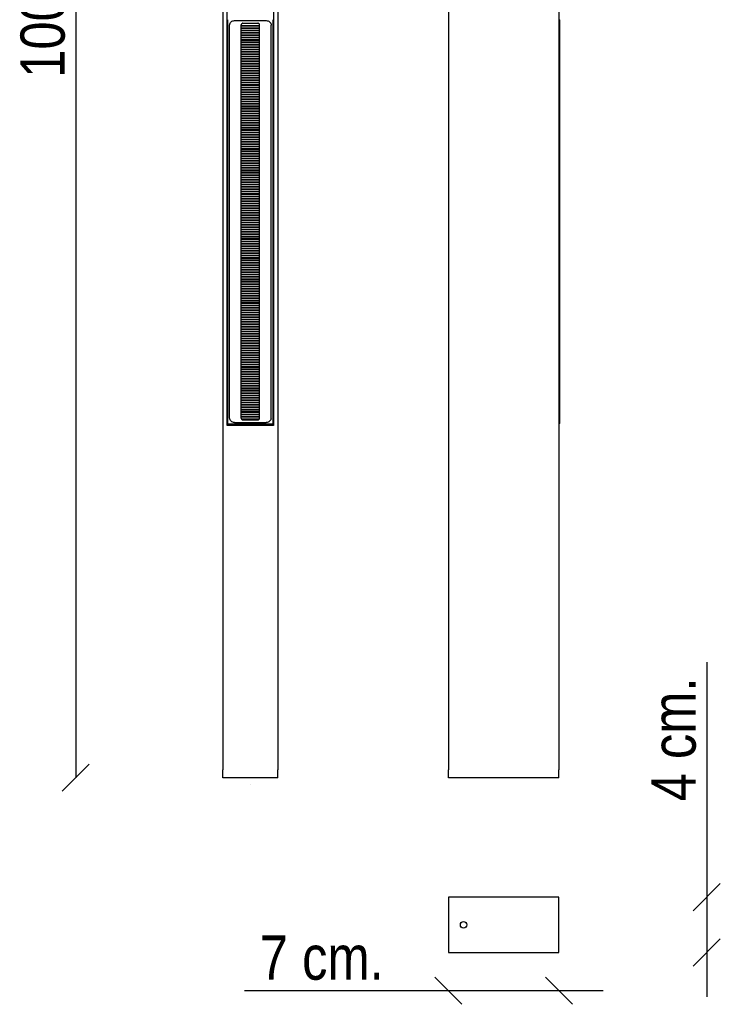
# Model space of a CAD drawing. Header units: millimetres. Extents: x 170 to 613, y 27 to 1179.
# Tile 1 of 2: x 170 to 613, y 27 to 651. Entities that reach past the tile are written whole.
import ezdxf
from ezdxf.enums import TextEntityAlignment as Align

# ---------------------------------------------------------------- set-up
doc = ezdxf.new("R2010")
doc.units = ezdxf.units.MM
for name, color, linetype in [('5601330', 7, 'Continuous'), ('5641971', 7, 'Continuous'), ('5641977', 7, 'Continuous'), ('5690434', 7, 'Continuous'), ('5692780', 7, 'Continuous'), ('5692781', 7, 'Continuous'), ('Default', 7, 'Continuous')]:
    doc.layers.add(name, color=color, linetype=linetype)
doc.styles.add('SEACAD_Arial_Narrow', font='ARIALN.TTF')
doc.dimstyles.new('Croquis', dxfattribs={"dimtxt": 28, "dimasz": 14, "dimexe": 14, "dimexo": 420, "dimgap": 7, "dimtad": 1, "dimdec": 0, "dimlfac": 0.1, "dimdsep": 46, "dimtxsty": 'SEACAD_Arial_Narrow', "dimblk1": '_SE_BACK_SLASH', "dimblk2": '_SE_BACK_SLASH', "dimsah": 1, "dimcen": 14, "dimse1": 1, "dimse2": 1, "dimadec": 0, "dimazin": 0, "dimtfac": 0.5, "dimtdec": 3, "dimtmove": 0, "dimatfit": 3, "dimfxl": 1, "dimarcsym": 0})

# ---------------------------------------------------------------- blocks, each defined once
blk = doc.blocks.new('SE')
at = {"layer": '5601330', "color": 7, "linetype": 'Continuous'}
for p, q in [((309.91, 646.92), (321.51, 646.92)), ((309.91, 646.67), (321.51, 646.67)), ((309.91, 645.42), (321.51, 645.42)), ((309.91, 645.17), (321.51, 645.17)), ((309.91, 643.92), (321.51, 643.92)), ((309.91, 643.67), (321.51, 643.67)), ((309.91, 642.42), (321.51, 642.42)), ((309.91, 642.17), (321.51, 642.17)), ((309.91, 640.92), (321.51, 640.92)), ((309.91, 640.67), (321.51, 640.67)), ((309.91, 639.42), (321.51, 639.42)), ((309.91, 639.17), (321.51, 639.17)), ((309.91, 637.92), (321.51, 637.92)), ((309.91, 637.67), (321.51, 637.67)), ((309.91, 636.42), (321.51, 636.42)), ((309.91, 636.17), (321.51, 636.17)), ((309.91, 634.92), (321.51, 634.92)), ((309.91, 634.67), (321.51, 634.67)), ((309.91, 633.42), (321.51, 633.42)), ((309.91, 633.17), (321.51, 633.17)), ((309.91, 631.92), (321.51, 631.92)), ((309.91, 631.67), (321.51, 631.67)), ((309.91, 630.42), (321.51, 630.42)), ((309.91, 630.17), (321.51, 630.17)), ((309.91, 628.92), (321.51, 628.92)), ((309.91, 628.67), (321.51, 628.67)), ((309.91, 627.42), (321.51, 627.42)), ((309.91, 627.17), (321.51, 627.17)), ((309.91, 625.92), (321.51, 625.92)), ((309.91, 625.67), (321.51, 625.67)), ((309.91, 624.42), (321.51, 624.42)), ((309.91, 624.17), (321.51, 624.17)), ((309.91, 622.92), (321.51, 622.92)), ((309.91, 622.67), (321.51, 622.67)), ((309.91, 621.42), (321.51, 621.42)), ((309.91, 621.17), (321.51, 621.17)), ((309.91, 619.92), (321.51, 619.92)), ((309.91, 619.67), (321.51, 619.67)), ((309.91, 618.42), (321.51, 618.42)), ((309.91, 618.17), (321.51, 618.17)), ((309.91, 616.92), (321.51, 616.92)), ((309.91, 616.67), (321.51, 616.67)), ((309.91, 615.42), (321.51, 615.42)), ((309.91, 615.17), (321.51, 615.17)), ((309.91, 613.92), (321.51, 613.92)), ((309.91, 613.67), (321.51, 613.67)), ((309.91, 612.42), (321.51, 612.42)), ((309.91, 612.17), (321.51, 612.17)), ((309.91, 610.92), (321.51, 610.92)), ((309.91, 610.67), (321.51, 610.67)), ((309.91, 609.42), (321.51, 609.42)), ((309.91, 609.17), (321.51, 609.17)), ((309.91, 607.92), (321.51, 607.92)), ((309.91, 607.67), (321.51, 607.67)), ((309.91, 606.42), (321.51, 606.42)), ((309.91, 606.17), (321.51, 606.17)), ((309.91, 604.92), (321.51, 604.92)), ((309.91, 604.67), (321.51, 604.67)), ((309.91, 603.42), (321.51, 603.42)), ((309.91, 603.17), (321.51, 603.17)), ((309.91, 601.92), (321.51, 601.92)), ((309.91, 601.67), (321.51, 601.67)), ((309.91, 600.42), (321.51, 600.42)), ((309.91, 600.17), (321.51, 600.17)), ((309.91, 598.92), (321.51, 598.92)), ((309.91, 598.67), (321.51, 598.67)), ((309.91, 597.42), (321.51, 597.42)), ((309.91, 597.17), (321.51, 597.17)), ((309.91, 595.92), (321.51, 595.92)), ((309.91, 595.67), (321.51, 595.67)), ((309.91, 594.42), (321.51, 594.42)), ((309.91, 594.17), (321.51, 594.17)), ((309.91, 592.92), (321.51, 592.92)), ((309.91, 592.67), (321.51, 592.67)), ((309.91, 591.42), (321.51, 591.42)), ((309.91, 591.17), (321.51, 591.17)), ((309.91, 589.92), (321.51, 589.92)), ((309.91, 589.67), (321.51, 589.67)), ((309.91, 588.42), (321.51, 588.42)), ((309.91, 588.17), (321.51, 588.17)), ((309.91, 586.92), (321.51, 586.92)), ((309.91, 586.67), (321.51, 586.67)), ((309.91, 585.42), (321.51, 585.42)), ((309.91, 585.17), (321.51, 585.17)), ((309.91, 583.92), (321.51, 583.92)), ((309.91, 583.67), (321.51, 583.67)), ((309.91, 582.42), (321.51, 582.42)), ((309.91, 582.17), (321.51, 582.17)), ((309.91, 580.92), (321.51, 580.92)), ((309.91, 580.67), (321.51, 580.67)), ((309.91, 579.42), (321.51, 579.42)), ((309.91, 579.17), (321.51, 579.17)), ((309.91, 577.92), (321.51, 577.92)), ((309.91, 577.67), (321.51, 577.67)), ((309.91, 576.42), (321.51, 576.42)), ((309.91, 576.17), (321.51, 576.17)), ((309.91, 574.92), (321.51, 574.92)), ((309.91, 574.67), (321.51, 574.67)), ((309.91, 573.42), (321.51, 573.42)), ((309.91, 573.17), (321.51, 573.17)), ((309.91, 571.92), (321.51, 571.92)), ((309.91, 571.67), (321.51, 571.67)), ((309.91, 570.42), (321.51, 570.42)), ((309.91, 570.17), (321.51, 570.17)), ((309.91, 568.92), (321.51, 568.92)), ((309.91, 568.67), (321.51, 568.67)), ((309.91, 567.42), (321.51, 567.42)), ((309.91, 567.17), (321.51, 567.17)), ((309.91, 565.92), (321.51, 565.92)), ((309.91, 565.67), (321.51, 565.67)), ((309.91, 564.42), (321.51, 564.42)), ((309.91, 564.17), (321.51, 564.17)), ((309.91, 562.92), (321.51, 562.92)), ((309.91, 562.67), (321.51, 562.67)), ((309.91, 561.42), (321.51, 561.42)), ((309.91, 561.17), (321.51, 561.17)), ((309.91, 559.92), (321.51, 559.92)), ((309.91, 559.67), (321.51, 559.67)), ((309.91, 558.42), (321.51, 558.42)), ((309.91, 558.17), (321.51, 558.17)), ((309.91, 556.92), (321.51, 556.92)), ((309.91, 556.67), (321.51, 556.67)), ((309.91, 555.42), (321.51, 555.42)), ((309.91, 555.17), (321.51, 555.17)), ((309.91, 553.92), (321.51, 553.92)), ((309.91, 553.67), (321.51, 553.67)), ((309.91, 552.42), (321.51, 552.42)), ((309.91, 552.17), (321.51, 552.17)), ((309.91, 550.92), (321.51, 550.92)), ((309.91, 550.67), (321.51, 550.67)), ((309.91, 549.42), (321.51, 549.42)), ((309.91, 549.17), (321.51, 549.17)), ((309.91, 547.92), (321.51, 547.92)), ((309.91, 547.67), (321.51, 547.67)), ((309.91, 546.42), (321.51, 546.42)), ((309.91, 546.17), (321.51, 546.17)), ((309.91, 544.92), (321.51, 544.92)), ((309.91, 544.67), (321.51, 544.67)), ((309.91, 543.42), (321.51, 543.42)), ((309.91, 543.17), (321.51, 543.17)), ((309.91, 541.92), (321.51, 541.92)), ((309.91, 541.67), (321.51, 541.67)), ((309.91, 540.42), (321.51, 540.42)), ((309.91, 540.17), (321.51, 540.17)), ((309.91, 538.92), (321.51, 538.92)), ((309.91, 538.67), (321.51, 538.67)), ((309.91, 537.42), (321.51, 537.42)), ((309.91, 537.17), (321.51, 537.17)), ((309.91, 535.92), (321.51, 535.92)), ((309.91, 535.67), (321.51, 535.67)), ((309.91, 534.42), (321.51, 534.42)), ((309.91, 534.17), (321.51, 534.17)), ((309.91, 532.92), (321.51, 532.92)), ((309.91, 532.67), (321.51, 532.67)), ((309.91, 531.42), (321.51, 531.42)), ((309.91, 531.17), (321.51, 531.17)), ((309.91, 529.92), (321.51, 529.92)), ((309.91, 529.67), (321.51, 529.67)), ((309.91, 528.42), (321.51, 528.42)), ((309.91, 528.17), (321.51, 528.17)), ((309.91, 526.92), (321.51, 526.92)), ((309.91, 526.67), (321.51, 526.67)), ((309.91, 525.42), (321.51, 525.42)), ((309.91, 525.17), (321.51, 525.17)), ((309.91, 523.92), (321.51, 523.92)), ((309.91, 523.67), (321.51, 523.67)), ((309.91, 522.42), (321.51, 522.42)), ((309.91, 522.17), (321.51, 522.17)), ((309.91, 520.92), (321.51, 520.92)), ((309.91, 520.67), (321.51, 520.67)), ((309.91, 519.42), (321.51, 519.42)), ((309.91, 519.17), (321.51, 519.17)), ((309.91, 517.92), (321.51, 517.92)), ((309.91, 517.67), (321.51, 517.67)), ((309.91, 516.42), (321.51, 516.42)), ((309.91, 516.17), (321.51, 516.17)), ((309.91, 514.92), (321.51, 514.92)), ((309.91, 514.67), (321.51, 514.67)), ((309.91, 513.42), (321.51, 513.42)), ((309.91, 513.17), (321.51, 513.17)), ((309.91, 511.92), (321.51, 511.92)), ((309.91, 511.67), (321.51, 511.67)), ((309.91, 510.42), (321.51, 510.42)), ((309.91, 510.17), (321.51, 510.17)), ((309.91, 508.92), (321.51, 508.92)), ((309.91, 508.67), (321.51, 508.67)), ((309.91, 507.42), (321.51, 507.42)), ((309.91, 507.17), (321.51, 507.17)), ((309.91, 505.92), (321.51, 505.92)), ((309.91, 505.67), (321.51, 505.67)), ((309.91, 504.42), (321.51, 504.42)), ((309.91, 504.17), (321.51, 504.17)), ((309.91, 502.92), (321.51, 502.92)), ((309.91, 502.67), (321.51, 502.67)), ((309.91, 501.42), (321.51, 501.42)), ((309.91, 501.17), (321.51, 501.17)), ((309.91, 499.92), (321.51, 499.92)), ((309.91, 499.67), (321.51, 499.67)), ((309.91, 498.42), (321.51, 498.42)), ((309.91, 498.17), (321.51, 498.17)), ((309.91, 496.92), (321.51, 496.92)), ((309.91, 496.67), (321.51, 496.67)), ((309.91, 495.42), (321.51, 495.42)), ((309.91, 495.17), (321.51, 495.17)), ((309.91, 493.92), (321.51, 493.92)), ((309.91, 493.67), (321.51, 493.67)), ((309.91, 492.42), (321.51, 492.42)), ((309.91, 492.17), (321.51, 492.17)), ((309.91, 490.92), (321.51, 490.92)), ((309.91, 490.67), (321.51, 490.67)), ((309.91, 489.42), (321.51, 489.42)), ((309.91, 489.17), (321.51, 489.17)), ((309.91, 487.92), (321.51, 487.92)), ((309.91, 487.67), (321.51, 487.67)), ((309.91, 486.42), (321.51, 486.42)), ((309.91, 486.17), (321.51, 486.17)), ((309.91, 484.92), (321.51, 484.92)), ((309.91, 484.67), (321.51, 484.67)), ((309.91, 483.42), (321.51, 483.42)), ((309.91, 483.17), (321.51, 483.17)), ((309.91, 481.92), (321.51, 481.92)), ((309.91, 481.67), (321.51, 481.67)), ((309.91, 480.42), (321.51, 480.42)), ((309.91, 480.17), (321.51, 480.17)), ((309.91, 478.92), (321.51, 478.92)), ((309.91, 478.67), (321.51, 478.67)), ((309.91, 477.42), (321.51, 477.42)), ((309.91, 477.17), (321.51, 477.17)), ((309.91, 475.92), (321.51, 475.92)), ((309.91, 475.67), (321.51, 475.67)), ((309.91, 474.42), (321.51, 474.42)), ((309.91, 474.17), (321.51, 474.17)), ((309.91, 472.92), (321.51, 472.92)), ((309.91, 472.67), (321.51, 472.67)), ((309.91, 471.42), (321.51, 471.42)), ((309.91, 471.17), (321.51, 471.17)), ((309.91, 469.92), (321.51, 469.92)), ((309.91, 469.67), (321.51, 469.67)), ((309.91, 468.42), (321.51, 468.42)), ((309.91, 468.17), (321.51, 468.17)), ((309.91, 466.92), (321.51, 466.92)), ((309.91, 466.67), (321.51, 466.67)), ((309.91, 465.42), (321.51, 465.42)), ((309.91, 465.17), (321.51, 465.17)), ((309.91, 463.92), (321.51, 463.92)), ((309.91, 463.67), (321.51, 463.67)), ((309.91, 462.42), (321.51, 462.42)), ((309.91, 462.17), (321.51, 462.17)), ((309.91, 460.92), (321.51, 460.92)), ((309.91, 460.67), (321.51, 460.67)), ((309.91, 459.42), (321.51, 459.42)), ((309.91, 459.17), (321.51, 459.17)), ((309.91, 457.92), (321.51, 457.92)), ((309.91, 457.67), (321.51, 457.67)), ((309.91, 456.42), (321.51, 456.42)), ((309.91, 456.17), (321.51, 456.17)), ((309.91, 454.92), (321.51, 454.92)), ((309.91, 454.67), (321.51, 454.67)), ((309.91, 453.42), (321.51, 453.42)), ((309.91, 453.17), (321.51, 453.17)), ((309.91, 451.92), (321.51, 451.92)), ((309.91, 451.67), (321.51, 451.67)), ((309.91, 450.42), (321.51, 450.42)), ((309.91, 450.17), (321.51, 450.17)), ((309.91, 448.92), (321.51, 448.92)), ((309.91, 448.67), (321.51, 448.67)), ((309.91, 447.42), (321.51, 447.42)), ((309.91, 447.17), (321.51, 447.17)), ((309.91, 445.92), (321.51, 445.92)), ((309.91, 445.67), (321.51, 445.67)), ((309.91, 444.42), (321.51, 444.42)), ((309.91, 444.17), (321.51, 444.17)), ((309.91, 442.92), (321.51, 442.92)), ((309.91, 442.67), (321.51, 442.67)), ((309.91, 441.42), (321.51, 441.42)), ((309.91, 441.17), (321.51, 441.17)), ((309.91, 439.92), (321.51, 439.92)), ((309.91, 439.67), (321.51, 439.67)), ((309.91, 438.42), (321.51, 438.42)), ((309.91, 438.17), (321.51, 438.17)), ((309.91, 436.92), (321.51, 436.92)), ((309.91, 436.67), (321.51, 436.67)), ((309.91, 435.42), (321.51, 435.42)), ((309.91, 435.17), (321.51, 435.17)), ((309.91, 433.92), (321.51, 433.92)), ((309.91, 433.67), (321.51, 433.67)), ((309.91, 432.42), (321.51, 432.42)), ((309.91, 432.17), (321.51, 432.17)), ((309.91, 430.92), (321.51, 430.92)), ((309.91, 430.67), (321.51, 430.67)), ((309.91, 429.42), (321.51, 429.42)), ((309.91, 429.17), (321.51, 429.17)), ((309.91, 427.92), (321.51, 427.92)), ((309.91, 427.67), (321.51, 427.67)), ((309.91, 426.42), (321.51, 426.42)), ((309.91, 426.17), (321.51, 426.17)), ((309.91, 424.92), (321.51, 424.92)), ((309.91, 424.67), (321.51, 424.67)), ((309.91, 423.42), (321.51, 423.42)), ((309.91, 423.17), (321.51, 423.17)), ((309.91, 421.92), (321.51, 421.92)), ((309.91, 421.67), (321.51, 421.67)), ((309.91, 420.42), (321.51, 420.42)), ((309.91, 420.17), (321.51, 420.17)), ((309.91, 418.92), (321.51, 418.92)), ((309.91, 418.67), (321.51, 418.67)), ((309.91, 417.42), (321.51, 417.42)), ((309.91, 417.17), (321.51, 417.17)), ((309.91, 415.92), (321.51, 415.92)), ((309.91, 415.67), (321.51, 415.67)), ((309.91, 414.42), (321.51, 414.42)), ((309.91, 414.17), (321.51, 414.17)), ((309.91, 412.92), (321.51, 412.92)), ((309.91, 412.67), (321.51, 412.67)), ((309.91, 411.42), (321.51, 411.42)), ((309.91, 411.17), (321.51, 411.17)), ((309.91, 409.92), (321.51, 409.92)), ((309.91, 409.67), (321.51, 409.67)), ((309.91, 408.42), (321.51, 408.42)), ((309.91, 408.17), (321.51, 408.17)), ((309.91, 406.92), (321.51, 406.92)), ((309.91, 406.67), (321.51, 406.67)), ((309.91, 405.42), (321.51, 405.42)), ((309.91, 405.17), (321.51, 405.17)), ((309.91, 403.92), (321.51, 403.92)), ((309.91, 403.67), (321.51, 403.67)), ((309.91, 402.42), (321.51, 402.42)), ((309.91, 402.17), (321.51, 402.17)), ((309.91, 400.92), (321.51, 400.92)), ((309.91, 400.67), (321.51, 400.67)), ((309.91, 399.42), (321.51, 399.42)), ((309.91, 399.17), (321.51, 399.17)), ((309.97, 397.92), (321.46, 397.92)), ((310.1, 397.67), (321.33, 397.67))]:
    blk.add_line(p, q, dxfattribs=at)
at = {"layer": '5641971', "color": 7, "linetype": 'Continuous'}
for p, q in [((298.21, 1165.72), (298.21, 175.72)), ((300.96, 393.72), (300.96, 1165.72)), ((330.46, 1165.72), (330.46, 393.72)), ((333.21, 1165.72), (333.21, 175.72)), ((330.46, 393.72), (300.96, 393.72))]:
    blk.add_line(p, q, dxfattribs=at)
at = {"layer": '5641977', "color": 7, "linetype": 'Continuous'}
for p, q in [((298.21, 170.72), (298.21, 175.72)), ((333.21, 170.72), (333.21, 175.72)), ((333.21, 170.72), (298.21, 170.72))]:
    blk.add_line(p, q, dxfattribs=at)
at = {"layer": '5690434', "color": 7, "linetype": 'Continuous'}
for p, q in [((301.22, 650.53), (301.22, 394.96)), ((305.65, 649.94), (325.78, 649.94)), ((311, 648.26), (320.43, 648.26)), ((330.21, 394.96), (330.21, 650.53)), ((302.58, 398.35), (302.58, 647.13)), ((309.91, 398.23), (309.91, 647.26)), ((321.51, 398.23), (321.51, 647.26)), ((328.85, 398.35), (328.85, 647.13)), ((301.72, 394.75), (329.71, 394.75)), ((305.65, 395.54), (325.78, 395.54)), ((311, 397.23), (320.43, 397.23))]:
    blk.add_line(p, q, dxfattribs=at)
for points, knots in [([(302.58, 647.13), (302.58, 647.91), (302.96, 648.66), (304.11, 649.67), (304.88, 649.94), (305.65, 649.94)], [0, 0, 0, 0, 0.5, 0.5, 1, 1, 1, 1]), ([(311, 648.26), (310.87, 648.26), (310.74, 648.24), (310.62, 648.19), (310.49, 648.15), (310.37, 648.08), (310.27, 648), (310.18, 647.92), (310.09, 647.82), (310.03, 647.71), (309.98, 647.61), (309.94, 647.5), (309.92, 647.39), (309.92, 647.35), (309.91, 647.3), (309.91, 647.26)], [0, 0, 0, 0, 0.241096, 0.241096, 0.241096, 0.48266, 0.48266, 0.48266, 0.7139, 0.7139, 0.7139, 0.925148, 0.925148, 0.925148, 1, 1, 1, 1]), ([(321.51, 647.26), (321.51, 647.4), (321.48, 647.54), (321.37, 647.78), (321.28, 647.89), (321.07, 648.07), (320.96, 648.14), (320.7, 648.23), (320.57, 648.26), (320.43, 648.26)], [0, 0, 0, 0, 0.25, 0.25, 0.5, 0.5, 0.75, 0.75, 1, 1, 1, 1]), ([(325.78, 649.94), (326.55, 649.94), (327.31, 649.67), (328.48, 648.65), (328.85, 647.91), (328.85, 647.13)], [0, 0, 0, 0, 0.5, 0.5, 1, 1, 1, 1]), ([(301.22, 394.96), (301.22, 394.94), (301.22, 394.9), (301.25, 394.85), (301.28, 394.81), (301.32, 394.79), (301.35, 394.77), (301.37, 394.77), (301.39, 394.76), (301.42, 394.76), (301.45, 394.76), (301.5, 394.75), (301.58, 394.75), (301.66, 394.75), (301.7, 394.75), (301.72, 394.75)], [0, 0, 0, 0, 0.084431, 0.164809, 0.232868, 0.291636, 0.341862, 0.381748, 0.415872, 0.464324, 0.562995, 0.685014, 0.813672, 0.937423, 1, 1, 1, 1]), ([(305.65, 395.54), (304.88, 395.54), (304.12, 395.82), (302.95, 396.84), (302.58, 397.58), (302.58, 398.35)], [0, 0, 0, 0, 0.5, 0.5, 1, 1, 1, 1]), ([(309.91, 398.23), (309.91, 398.09), (309.95, 397.95), (310.06, 397.71), (310.15, 397.6), (310.35, 397.42), (310.47, 397.35), (310.73, 397.25), (310.86, 397.23), (311, 397.23)], [0, 0, 0, 0, 0.25, 0.25, 0.5, 0.5, 0.75, 0.75, 1, 1, 1, 1]), ([(320.43, 397.23), (320.56, 397.23), (320.69, 397.25), (320.81, 397.3), (320.94, 397.34), (321.06, 397.41), (321.16, 397.49), (321.25, 397.57), (321.34, 397.67), (321.4, 397.78), (321.45, 397.88), (321.49, 397.99), (321.51, 398.1), (321.51, 398.14), (321.51, 398.18), (321.51, 398.23)], [0, 0, 0, 0, 0.241096, 0.241096, 0.241096, 0.48266, 0.48266, 0.48266, 0.7139, 0.7139, 0.7139, 0.925148, 0.925148, 0.925148, 1, 1, 1, 1]), ([(328.85, 398.35), (328.85, 397.58), (328.47, 396.83), (327.31, 395.82), (326.55, 395.54), (325.78, 395.54)], [0, 0, 0, 0, 0.5, 0.5, 1, 1, 1, 1]), ([(329.71, 394.75), (329.73, 394.75), (329.77, 394.75), (329.85, 394.75), (329.92, 394.75), (329.99, 394.76), (330.02, 394.76), (330.06, 394.77), (330.09, 394.78), (330.14, 394.8), (330.18, 394.84), (330.21, 394.9), (330.21, 394.94), (330.21, 394.96)], [0, 0, 0, 0, 0.063763, 0.186308, 0.309801, 0.43553, 0.57111, 0.628714, 0.681061, 0.741016, 0.826417, 0.911032, 1, 1, 1, 1])]:
    blk.add_open_spline(points, degree=3, knots=knots, dxfattribs=at)
at = {"layer": '5692781', "color": 7, "linetype": 'Continuous'}
blk.add_line((315.71, 166.5), (315.71, 166.5), dxfattribs=at)
blk.add_line((315.71, 166.5), (315.71, 166.5), dxfattribs=at)
blk = doc.blocks.new('SE1')
at = {"layer": '5641971', "color": 7, "linetype": 'Continuous'}
for p, q in [((441.11, 1165.72), (441.11, 175.72)), ((511.11, 1165.72), (511.11, 175.72))]:
    blk.add_line(p, q, dxfattribs=at)
at = {"layer": '5641977', "color": 7, "linetype": 'Continuous'}
for p, q in [((441.11, 1170.72), (511.11, 1170.72)), ((441.11, 1170.72), (441.11, 1165.72)), ((511.11, 1170.72), (511.11, 1165.72)), ((441.11, 170.72), (441.11, 175.72)), ((511.11, 170.72), (511.11, 175.72)), ((511.11, 170.72), (441.11, 170.72))]:
    blk.add_line(p, q, dxfattribs=at)
at = {"layer": '5690434', "color": 7, "linetype": 'Continuous'}
for p, q in [((511.11, 650.73), (511.22, 650.74)), ((511.43, 650.54), (511.43, 394.95)), ((511.22, 394.75), (511.11, 394.76))]:
    blk.add_line(p, q, dxfattribs=at)
for centre, start, end in [((511.23, 650.54), 0, 92), ((511.23, 394.95), 268, 0)]:
    blk.add_arc(centre, 0.2, start, end, dxfattribs=at)
blk = doc.blocks.new('SE2')
at = {"layer": '5641977', "color": 7, "linetype": 'Continuous'}
for p, q in [((511.11, 95.09), (441.11, 95.09)), ((441.11, 95.09), (441.11, 60.09)), ((511.11, 60.09), (511.11, 95.09)), ((441.11, 60.09), (511.11, 60.09))]:
    blk.add_line(p, q, dxfattribs=at)
at = {"layer": '5692780', "color": 7, "linetype": 'Continuous'}
blk.add_circle((450.72, 77.59), 2.06, dxfattribs=at)
blk = doc.blocks.new('DMBLK76')
at = {"layer": 'Default', "color": 7, "linetype": 'Continuous'}
for p, q in [((449.68, 27.27), (432.54, 44.42)), ((519.68, 27.27), (502.54, 44.42)), ((539.11, 35.85), (311.91, 35.85))]:
    blk.add_line(p, q, dxfattribs=at)
at = {"layer": 'Default', "color": 7, "linetype": 'Continuous', "style": 'SEACAD_Arial_Narrow'}
blk.add_text('7 cm.', height=28, dxfattribs=at).set_placement((321.71, 70.85), align=Align.TOP_LEFT)
blk = doc.blocks.new('_SE_BACK_SLASH')
at = {"color": 0}
for p, q in [((-0.5, 0.5), (0.5, -0.5)), ((0, 0), (-1, 0))]:
    blk.add_line(p, q, dxfattribs=at)
blk = doc.blocks.new('DMBLK77')
at = {"layer": 'Default', "color": 7, "linetype": 'Continuous'}
for p, q in [((604.68, 243.83), (604.68, 32.09)), ((613.25, 103.66), (596.1, 86.52)), ((613.25, 68.66), (596.1, 51.52))]:
    blk.add_line(p, q, dxfattribs=at)
at = {"layer": 'Default', "color": 7, "linetype": 'Continuous', "style": 'SEACAD_Arial_Narrow'}
blk.add_text('4 cm.', height=28, rotation=90, dxfattribs=at).set_placement((569.68, 155.75), align=Align.TOP_LEFT)
blk = doc.blocks.new('DMBLK78')
at = {"layer": 'Default', "color": 7, "linetype": 'Continuous'}
for p, q in [((213.74, 1179.29), (196.6, 1162.15)), ((205.17, 1170.72), (205.17, 170.72)), ((213.74, 179.29), (196.6, 162.15))]:
    blk.add_line(p, q, dxfattribs=at)
at = {"layer": 'Default', "color": 7, "linetype": 'Continuous', "style": 'SEACAD_Arial_Narrow'}
blk.add_text('100 cm.', height=28, rotation=90, dxfattribs=at).set_placement((170.17, 613.77), align=Align.TOP_LEFT)

msp = doc.modelspace()

# ---------------------------------------------------------------- block references
at = {"layer": 'Default'}
for name in ['SE', 'SE1', 'SE2']:
    msp.add_blockref(name, (0, 0), dxfattribs=at)

# ---------------------------------------------------------------- dimensions: what is measured, and where the dimension line sits
at = {"layer": 'Default', "color": 7, "linetype": 'Continuous'}
for base, p1, p2, angle, picture, middle, dimtype in [((205.17, 170.72), (333.21, 1170.72), (315.71, 170.72), 90, 'DMBLK78', (205.17, 670.72), 160), ((604.67697911, 95.09039935), (511.10924267, 95.09039935), (511.10924267, 60.09039935), 270, 'DMBLK77', (604.67697911, 145.95326674), 161)]:
    dim = msp.add_linear_dim(base=base, p1=p1, p2=p2, angle=angle, text='\\A1;<>', dimstyle='Croquis', dxfattribs=at)
    dim.commit()
    dim.dimension.update_dxf_attribs({"geometry": picture, "text_midpoint": middle, "dimtype": dimtype})
dim = msp.add_linear_dim(base=(441.11, 35.85), p1=(511.11, 60.09), p2=(441.11, 60.09), text='\\A1;<>', dimstyle='Croquis', dxfattribs=at)
dim.commit()
dim.dimension.update_dxf_attribs({"geometry": 'DMBLK76', "text_midpoint": (409.79, 35.85), "dimtype": 160})

doc.saveas('drawing.dxf')
